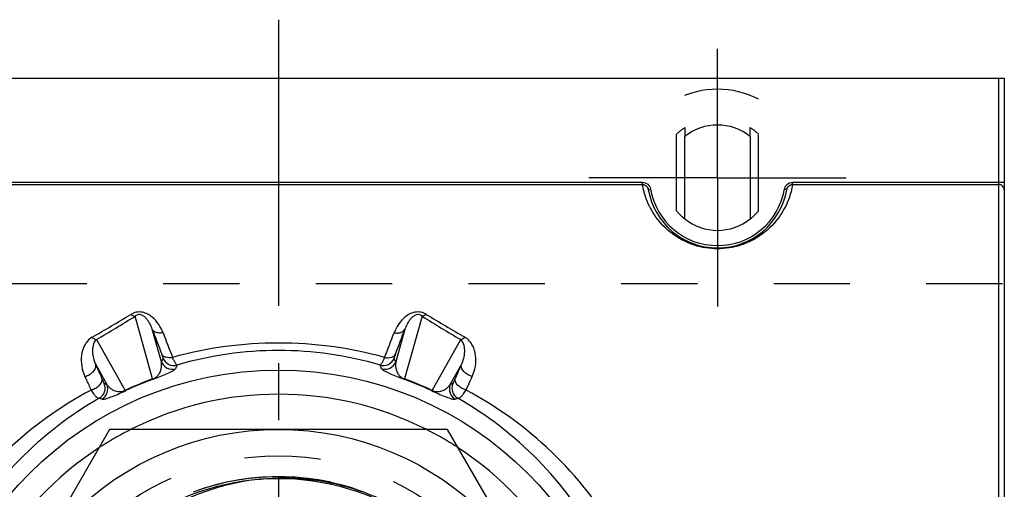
# Model space of a CAD drawing. Header units: millimetres. Extents: x 433 to 567, y 440 to 560.
# Tile 6 of 6: x 478 to 562, y 520 to 560. Entities that reach past the tile are written whole.
import ezdxf

# ---------------------------------------------------------------- set-up
doc = ezdxf.new("R2010")
doc.units = ezdxf.units.MM
doc.header["$LTSCALE"] = 65.185185
doc.linetypes.add('CENTER', pattern=[0.6, 0.375, -0.075, 0.075, -0.075])
doc.linetypes.add('HIDDEN', pattern=[0.2, 0.1, -0.1])
for name, color, linetype in [('ACHSEN_S', 7, 'CONTINUOUS'), ('FASEN', 7, 'CONTINUOUS'), ('FLAECHEN', 7, 'CONTINUOUS'), ('KOERPER', 7, 'CONTINUOUS'), ('KONST.EL_MIT_GEO', 7, 'CONTINUOUS')]:
    doc.layers.add(name, color=color, linetype=linetype)

msp = doc.modelspace()

# ---------------------------------------------------------------- linework, layer by layer
at = {"layer": 'ACHSEN_S', "color": 2, "linetype": 'CENTER'}
msp.add_line((500, 560), (500, 440), dxfattribs=at)
at = {"layer": 'FASEN', "color": 7, "linetype": 'Continuous'}
msp.add_circle((500, 500), 30.07, dxfattribs=at)
for start, end in [(63.25871, 116.7413), (123.25733, 176.74372), (3.25627, 56.74268)]:
    msp.add_arc((500, 500), 28, start, end, dxfattribs=at)
at = {"layer": 'FASEN', "color": 8, "linetype": 'HIDDEN'}
for start, end in [(116.7413, 123.25733), (56.74268, 63.25871)]:
    msp.add_arc((500, 500), 28, start, end, dxfattribs=at)
at = {"layer": 'FLAECHEN', "color": 8, "linetype": 'HIDDEN'}
msp.add_line((438, 537.447), (562, 537.447), dxfattribs=at)
at = {"layer": 'KOERPER', "color": 8, "linetype": 'HIDDEN'}
for p, q in [((534, 543.672), (534, 553.198)), ((541, 543.672), (541, 553.198)), ((534.7, 550.776), (534.7, 550.023)), ((540.3, 550.023), (540.3, 550.776))]:
    msp.add_line(p, q, dxfattribs=at)
at = {"layer": 'KOERPER', "color": 7, "linetype": 'Continuous'}
for p, q in [((534.7, 542.977), (534.7, 550.023)), ((540.3, 550.023), (540.3, 542.977))]:
    msp.add_line(p, q, dxfattribs=at)
for start, end in [(51.5214, 128.4786), (231.5214, 308.4786)]:
    msp.add_arc((537.5, 546.5), 4.5, start, end, dxfattribs=at)
at = {"layer": 'KOERPER', "color": 8, "linetype": 'HIDDEN'}
for radius, start, end in [(5.111, 123.21543, 133.21482), (5.111, 46.78518, 56.78457), (4.5, 218.94244, 231.5214), (4.5, 308.4786, 321.05756)]:
    msp.add_arc((537.5, 546.5), radius, start, end, dxfattribs=at)
at = {"layer": 'KONST.EL_MIT_GEO', "color": 2, "linetype": 'CENTER'}
for q in [(537.5, 557.5), (526.5, 546.5), (537.5, 535.5), (548.5, 546.5)]:
    msp.add_line((537.5, 546.5), q, dxfattribs=at)
at = {"layer": 'KONST.EL_MIT_GEO', "color": 7, "linetype": 'Continuous'}
for p, q in [((438, 555), (562, 555)), ((561.5, 555), (561.5, 503.621)), ((562, 555), (562, 445)), ((468.912, 546.113), (531.088, 546.113)), ((468.912, 545.92), (531.088, 545.92)), ((531.088, 545.92), (531.088, 546.113)), ((543.912, 545.92), (543.912, 546.113)), ((543.912, 546.113), (562, 546.113)), ((543.912, 545.92), (561.5, 545.92)), ((531.588, 545.474), (531.785, 545.509)), ((543.412, 545.474), (543.215, 545.509)), ((489.24, 529.305), (487.747, 534.669)), ((512.253, 534.669), (510.76, 529.305)), ((489.986, 530.759), (489.203, 533.57)), ((510.797, 533.57), (510.015, 530.759)), ((484.439, 532.667), (486.887, 528.331)), ((513.113, 528.331), (515.561, 532.667)), ((484.374, 530.527), (485.331, 528.831)), ((514.669, 528.831), (515.626, 530.527)), ((485.566, 525), (471.132, 500)), ((514.434, 525), (485.566, 525)), ((528.868, 500), (514.434, 525))]:
    msp.add_line(p, q, dxfattribs=at)
at = {"layer": 'KONST.EL_MIT_GEO', "color": 8, "linetype": 'HIDDEN'}
for p, q in [((504.463, 520.474), (503.408, 520.676)), ((505.418, 520.242), (504.379, 520.492)), ((506.362, 519.966), (505.34, 520.263)), ((507.291, 519.646), (506.289, 519.989))]:
    msp.add_line(p, q, dxfattribs=at)
for points in [[(503.408, 520.676), (502.429, 520.814), (501.445, 520.905), (500.458, 520.95), (499.47, 520.948), (498.483, 520.9), (497.5, 520.805), (496.521, 520.664), (495.551, 520.477), (494.591, 520.245), (493.642, 519.967), (492.708, 519.645)], [(503.498, 520.661), (502.525, 520.802), (501.547, 520.898), (500.565, 520.947), (499.582, 520.951), (498.6, 520.908), (497.621, 520.819), (496.647, 520.685), (495.681, 520.505), (494.724, 520.28), (493.778, 520.01), (492.847, 519.696)]]:
    msp.add_lwpolyline(points, dxfattribs=at)
at = {"layer": 'KONST.EL_MIT_GEO', "color": 7, "linetype": 'Continuous'}
msp.add_circle((500, 500), 25, dxfattribs=at)
at = {"layer": 'KONST.EL_MIT_GEO', "color": 8, "linetype": 'HIDDEN'}
msp.add_circle((500, 500), 22.75, dxfattribs=at)
for centre, radius, start, end in [((537.5, 546.5), 7.557, 62.41087, 117.58913), ((500, 500), 20.784, 98.36921, 10.69083)]:
    msp.add_arc(centre, radius, start, end, dxfattribs=at)
at = {"layer": 'KONST.EL_MIT_GEO', "color": 7, "linetype": 'Continuous'}
for centre, radius, start, end in [((537.5, 546.5), 6, 189.84144, 350.15856), ((537.5, 546.5), 5.8, 189.84162, 350.15838), ((543.953, 545.38), 0.75, 164.76357, 170.15392), ((405.385, 669.415), 157.6, 299.95206, 301.35007), ((404.856, 667.926), 156.934, 300.47135, 301.88303), ((599.291, 674.78), 164.945, 238.15125, 239.49436), ((598.734, 676.366), 165.679, 238.68402, 240.01385), ((1080.148, 756.504), 631.598, 200.668969, 200.87752), ((-63.521, 750.197), 613.814, 339.119459, 339.334052), ((1059.929, 752.736), 610.613, 201.066279, 201.278117), ((-43.696, 746.449), 593.205, 338.71876, 338.936815), ((500, 498.372), 34.004, 74.55045, 105.44956), ((500, 501.055), 30.685, 73.59098, 106.40902), ((578.136, 488.5), 97.756, 154.18496, 154.38694), ((491.059, 531.454), 1.001, 202.57906, 285.79293), ((508.941, 531.454), 1.001, 254.20762, 337.42227), ((421.864, 488.5), 97.756, 25.61301, 25.81499), ((490.91, 531.144), 1.001, 202.57853, 286.19553), ((575.495, 491.363), 92.814, 155.06615, 155.27601), ((424.505, 491.363), 92.814, 24.72392, 24.93379), ((509.09, 531.144), 1.001, 253.80454, 337.42148), ((498.884, 502.695), 28.304, 109.92098, 115.07902), ((498.515, 503.586), 27.302, 109.90936, 115.09064), ((501.119, 502.702), 28.296, 64.92029, 70.07971), ((501.486, 503.588), 27.299, 64.90906, 70.09094), ((484.187, 528.526), 1.001, 299.07584, 22.4225), ((484.406, 528.45), 1.001, 298.80454, 22.42148), ((452.94, 436.795), 97.57, 70.61135, 70.74745), ((515.594, 528.45), 1.001, 157.57853, 241.19553), ((547.059, 436.795), 97.57, 109.25233, 109.38844), ((515.813, 528.526), 1.001, 157.57955, 240.925), ((500.411, 500.216), 31.629, 119.83886, 151.15172), ((452.788, 440.678), 92.634, 69.72479, 69.86621), ((547.212, 440.678), 92.634, 110.13374, 110.27516), ((499.589, 500.216), 31.629, 28.84828, 60.16114), ((500, 499.999), 20.785, 54.5216, 98.36921)]:
    msp.add_arc(centre, radius, start, end, dxfattribs=at)
for points, knots in [([(531.088, 546.113), (531.251, 546.113), (531.589, 545.985), (531.757, 545.67), (531.785, 545.509)], [0, 0, 0, 0, 0.499355, 1, 1, 1, 1]), ([(543.912, 545.92), (543.844, 545.5), (543.583, 544.518), (542.717, 542.884), (541.259, 541.497), (539.394, 540.619), (537.5, 540.32), (535.606, 540.619), (533.741, 541.497), (532.283, 542.884), (531.417, 544.518), (531.156, 545.5), (531.088, 545.92)], [0, 0, 0, 0, 0.069773, 0.165351, 0.299875, 0.391081, 0.500002, 0.608923, 0.700127, 0.834649, 0.930227, 1, 1, 1, 1]), ([(531.088, 545.92), (531.206, 545.92), (531.45, 545.82), (531.568, 545.592), (531.588, 545.474)], [0, 0, 0, 0, 0.499599, 1, 1, 1, 1]), ([(543.23, 545.577), (543.27, 545.725), (543.446, 546.003), (543.76, 546.113), (543.912, 546.113)], [0, 0, 0, 0, 0.500592, 1, 1, 1, 1]), ([(543.412, 545.474), (543.432, 545.592), (543.55, 545.82), (543.794, 545.92), (543.912, 545.92)], [0, 0, 0, 0, 0.500401, 1, 1, 1, 1]), ([(562, 545.437), (562, 545.561), (561.889, 545.821), (561.627, 545.92), (561.5, 545.92)], [0, 0, 0, 0, 0.494022, 1, 1, 1, 1]), ([(490.126, 533.253), (490.031, 533.5), (489.783, 533.988), (489.323, 534.523), (488.828, 534.863), (488.358, 535.036), (487.841, 535.039), (487.519, 534.909), (487.379, 534.824)], [0, 0, 0, 0, 0.220387, 0.452722, 0.579352, 0.717592, 0.863654, 1, 1, 1, 1]), ([(512.621, 534.824), (512.481, 534.909), (512.159, 535.039), (511.642, 535.036), (511.172, 534.863), (510.677, 534.523), (510.217, 533.988), (509.969, 533.5), (509.874, 533.253)], [0, 0, 0, 0, 0.136343, 0.282403, 0.420645, 0.547277, 0.779612, 1, 1, 1, 1]), ([(487.379, 534.824), (487.41, 534.801), (487.521, 534.727), (487.652, 534.673), (487.747, 534.669)], [0, 0, 0, 0, 0.289418, 1, 1, 1, 1]), ([(489.203, 533.57), (489.154, 533.71), (489.066, 533.917), (488.916, 534.181), (488.781, 534.375), (488.611, 534.565), (488.379, 534.747), (488.052, 534.847), (487.829, 534.74), (487.747, 534.669)], [0, 0, 0, 0, 0.210321, 0.318062, 0.429123, 0.546347, 0.677347, 0.845745, 1, 1, 1, 1]), ([(512.253, 534.669), (512.171, 534.74), (511.948, 534.847), (511.621, 534.747), (511.389, 534.565), (511.219, 534.375), (511.084, 534.181), (510.935, 533.917), (510.846, 533.71), (510.797, 533.57)], [0, 0, 0, 0, 0.154239, 0.322647, 0.453649, 0.570874, 0.681936, 0.789678, 1, 1, 1, 1]), ([(512.621, 534.824), (512.59, 534.801), (512.479, 534.727), (512.348, 534.673), (512.253, 534.669)], [0, 0, 0, 0, 0.289415, 1, 1, 1, 1]), ([(490.126, 533.253), (490.027, 533.234), (489.832, 533.217), (489.558, 533.263), (489.334, 533.379), (489.233, 533.504), (489.203, 533.57)], [0, 0, 0, 0, 0.290539, 0.555439, 0.789517, 1, 1, 1, 1]), ([(509.874, 533.253), (509.973, 533.234), (510.168, 533.217), (510.442, 533.263), (510.666, 533.379), (510.767, 533.504), (510.797, 533.57)], [0, 0, 0, 0, 0.290539, 0.555439, 0.789517, 1, 1, 1, 1]), ([(484.071, 532.864), (483.926, 532.78), (483.673, 532.568), (483.327, 532.047), (483.121, 531.308), (483.147, 530.395), (483.323, 529.805), (483.451, 529.523)], [0, 0, 0, 0, 0.136498, 0.263145, 0.505063, 0.747943, 1, 1, 1, 1]), ([(484.071, 532.864), (484.13, 532.811), (484.243, 532.726), (484.378, 532.674), (484.439, 532.667)], [0, 0, 0, 0, 0.562896, 1, 1, 1, 1]), ([(484.439, 532.667), (484.285, 532.547), (484.115, 532.174), (484.083, 531.616), (484.166, 531.06), (484.292, 530.702), (484.374, 530.527)], [0, 0, 0, 0, 0.25924, 0.498951, 0.743569, 1, 1, 1, 1]), ([(515.929, 532.864), (515.87, 532.811), (515.757, 532.726), (515.622, 532.674), (515.561, 532.667)], [0, 0, 0, 0, 0.562901, 1, 1, 1, 1]), ([(515.626, 530.527), (515.708, 530.702), (515.834, 531.06), (515.917, 531.616), (515.885, 532.174), (515.715, 532.547), (515.561, 532.667)], [0, 0, 0, 0, 0.256431, 0.501049, 0.740759, 1, 1, 1, 1]), ([(516.549, 529.523), (516.677, 529.805), (516.853, 530.395), (516.879, 531.308), (516.673, 532.047), (516.327, 532.568), (516.074, 532.78), (515.929, 532.864)], [0, 0, 0, 0, 0.252057, 0.494937, 0.736855, 0.863502, 1, 1, 1, 1]), ([(490.135, 531.07), (490.136, 531.073), (490.134, 531.083), (490.13, 531.103), (490.121, 531.133), (490.102, 531.193), (490.068, 531.29), (490.036, 531.373), (490.018, 531.421)], [0, 0, 0, 0, 0.026155, 0.081039, 0.165331, 0.278617, 0.588747, 1, 1, 1, 1]), ([(490.942, 531.148), (490.842, 531.126), (490.647, 531.104), (490.373, 531.137), (490.149, 531.239), (490.048, 531.358), (490.018, 531.421)], [0, 0, 0, 0, 0.29763, 0.565705, 0.797215, 1, 1, 1, 1]), ([(491.332, 530.491), (491.322, 530.491), (491.298, 530.505), (491.245, 530.561), (491.166, 530.686), (491.058, 530.891), (490.983, 531.055), (490.942, 531.148)], [0, 0, 0, 0, 0.038504, 0.100151, 0.30173, 0.605466, 1, 1, 1, 1]), ([(509.058, 531.148), (509.017, 531.055), (508.942, 530.891), (508.834, 530.686), (508.755, 530.561), (508.702, 530.505), (508.678, 530.491), (508.668, 530.491)], [0, 0, 0, 0, 0.394534, 0.69827, 0.899849, 0.961496, 1, 1, 1, 1]), ([(509.058, 531.148), (509.158, 531.126), (509.353, 531.104), (509.627, 531.137), (509.851, 531.239), (509.952, 531.358), (509.982, 531.421)], [0, 0, 0, 0, 0.297631, 0.565706, 0.797216, 1, 1, 1, 1]), ([(509.982, 531.421), (509.964, 531.373), (509.932, 531.29), (509.898, 531.193), (509.879, 531.133), (509.87, 531.103), (509.866, 531.083), (509.864, 531.073), (509.865, 531.07)], [0, 0, 0, 0, 0.411253, 0.721382, 0.834668, 0.91896, 0.973844, 1, 1, 1, 1]), ([(483.451, 529.523), (483.593, 529.562), (483.861, 529.675), (484.183, 529.924), (484.388, 530.215), (484.405, 530.441), (484.374, 530.527)], [0, 0, 0, 0, 0.297572, 0.579006, 0.814133, 1, 1, 1, 1]), ([(484.374, 530.527), (484.418, 530.429), (484.593, 530.033), (484.769, 529.637), (484.901, 529.339)], [0, 0, 0, 0, 0.24803, 1, 1, 1, 1]), ([(489.218, 529.256), (489.608, 529.397), (490.157, 529.607), (490.777, 529.89), (491.037, 530.036), (491.149, 530.126), (491.181, 530.165), (491.189, 530.182)], [0, 0, 0, 0, 0.567831, 0.803069, 0.933312, 0.973152, 1, 1, 1, 1]), ([(489.24, 529.305), (489.399, 529.357), (489.62, 529.506), (489.848, 529.811), (489.972, 530.113), (490.018, 530.449), (490.003, 530.66), (489.986, 530.759)], [0, 0, 0, 0, 0.284003, 0.427657, 0.644637, 0.828593, 1, 1, 1, 1]), ([(508.811, 530.182), (508.819, 530.165), (508.851, 530.126), (508.963, 530.036), (509.223, 529.89), (509.843, 529.607), (510.392, 529.397), (510.782, 529.256)], [0, 0, 0, 0, 0.026847, 0.066686, 0.196922, 0.432144, 1, 1, 1, 1]), ([(510.015, 530.759), (509.997, 530.66), (509.982, 530.449), (510.028, 530.113), (510.152, 529.811), (510.38, 529.506), (510.601, 529.357), (510.76, 529.305)], [0, 0, 0, 0, 0.171402, 0.355351, 0.57232, 0.715959, 1, 1, 1, 1]), ([(515.099, 529.339), (515.144, 529.439), (515.319, 529.835), (515.494, 530.231), (515.626, 530.527)], [0, 0, 0, 0, 0.251951, 1, 1, 1, 1]), ([(516.549, 529.523), (516.407, 529.562), (516.139, 529.675), (515.817, 529.924), (515.612, 530.215), (515.595, 530.441), (515.626, 530.527)], [0, 0, 0, 0, 0.297573, 0.579006, 0.814133, 1, 1, 1, 1]), ([(483.451, 529.523), (483.494, 529.427), (483.67, 529.039), (483.846, 528.651), (483.977, 528.36)], [0, 0, 0, 0, 0.248041, 1, 1, 1, 1]), ([(483.977, 528.36), (484.118, 528.4), (484.383, 528.513), (484.703, 528.756), (484.909, 529.037), (484.93, 529.256), (484.901, 529.339)], [0, 0, 0, 0, 0.301056, 0.584426, 0.818569, 1, 1, 1, 1]), ([(484.901, 529.339), (484.927, 529.28), (484.974, 529.175), (485.031, 529.054), (485.068, 528.981), (485.087, 528.944), (485.101, 528.922), (485.109, 528.91), (485.112, 528.908)], [0, 0, 0, 0, 0.40606, 0.716864, 0.831786, 0.91786, 0.973991, 1, 1, 1, 1]), ([(489.218, 529.256), (489.22, 529.258), (489.234, 529.271), (489.238, 529.291), (489.24, 529.305)], [0, 0, 0, 0, 0.188182, 1, 1, 1, 1]), ([(510.782, 529.256), (510.78, 529.258), (510.766, 529.271), (510.762, 529.291), (510.76, 529.305)], [0, 0, 0, 0, 0.18808, 1, 1, 1, 1]), ([(514.888, 528.908), (514.891, 528.91), (514.899, 528.922), (514.913, 528.944), (514.932, 528.981), (514.969, 529.054), (515.026, 529.175), (515.073, 529.28), (515.099, 529.339)], [0, 0, 0, 0, 0.026008, 0.082138, 0.168212, 0.283135, 0.593941, 1, 1, 1, 1]), ([(516.023, 528.36), (515.882, 528.4), (515.617, 528.513), (515.297, 528.756), (515.091, 529.037), (515.07, 529.256), (515.099, 529.339)], [0, 0, 0, 0, 0.301055, 0.584425, 0.818568, 1, 1, 1, 1]), ([(516.023, 528.36), (516.067, 528.457), (516.242, 528.845), (516.418, 529.233), (516.549, 529.523)], [0, 0, 0, 0, 0.251941, 1, 1, 1, 1]), ([(483.977, 528.36), (481.336, 526.944), (476.393, 523.375), (472.602, 518.59), (471.077, 515.985)], [0, 0, 0, 0, 0.498164, 1, 1, 1, 1]), ([(483.977, 528.36), (484.047, 528.251), (484.176, 528.059), (484.371, 527.826), (484.52, 527.684), (484.636, 527.639), (484.674, 527.652)], [0, 0, 0, 0, 0.380382, 0.678767, 0.883241, 1, 1, 1, 1]), ([(484.888, 527.573), (484.907, 527.566), (484.956, 527.561), (485.099, 527.576), (485.386, 527.657), (486.025, 527.896), (486.562, 528.135), (486.937, 528.311)], [0, 0, 0, 0, 0.026847, 0.066686, 0.196922, 0.432144, 1, 1, 1, 1]), ([(485.331, 528.831), (485.389, 528.749), (485.527, 528.589), (485.798, 528.383), (486.099, 528.258), (486.476, 528.204), (486.738, 528.254), (486.887, 528.331)], [0, 0, 0, 0, 0.171402, 0.355351, 0.57232, 0.71596, 1, 1, 1, 1]), ([(486.937, 528.311), (486.934, 528.311), (486.915, 528.311), (486.899, 528.322), (486.887, 528.331)], [0, 0, 0, 0, 0.188075, 1, 1, 1, 1]), ([(513.063, 528.311), (513.066, 528.311), (513.085, 528.311), (513.101, 528.322), (513.113, 528.331)], [0, 0, 0, 0, 0.188182, 1, 1, 1, 1]), ([(513.063, 528.311), (513.438, 528.135), (513.975, 527.896), (514.614, 527.657), (514.901, 527.576), (515.044, 527.561), (515.093, 527.566), (515.112, 527.573)], [0, 0, 0, 0, 0.567831, 0.803069, 0.933312, 0.973152, 1, 1, 1, 1]), ([(513.113, 528.331), (513.262, 528.254), (513.524, 528.204), (513.901, 528.258), (514.202, 528.383), (514.473, 528.589), (514.611, 528.749), (514.669, 528.831)], [0, 0, 0, 0, 0.284002, 0.427656, 0.644637, 0.828592, 1, 1, 1, 1]), ([(515.326, 527.652), (515.364, 527.639), (515.48, 527.684), (515.629, 527.826), (515.824, 528.059), (515.953, 528.251), (516.023, 528.36)], [0, 0, 0, 0, 0.116759, 0.321233, 0.619618, 1, 1, 1, 1]), ([(528.923, 515.985), (527.398, 518.59), (523.607, 523.375), (518.664, 526.944), (516.023, 528.36)], [0, 0, 0, 0, 0.501836, 1, 1, 1, 1]), ([(496.975, 520.563), (498.284, 520.801), (500.962, 520.984), (504.945, 520.463), (508.75, 519.175), (511.076, 517.839), (512.16, 517.066)], [0, 0, 0, 0, 0.249945, 0.499945, 0.749966, 1, 1, 1, 1]), ([(483.293, 511.354), (484.046, 512.549), (485.807, 514.787), (489.084, 517.518), (492.851, 519.518), (495.585, 520.31), (496.975, 520.563)], [0, 0, 0, 0, 0.249997, 0.49999, 0.749991, 1, 1, 1, 1])]:
    msp.add_open_spline(points, degree=3, knots=knots, dxfattribs=at)

doc.saveas('drawing.dxf')
